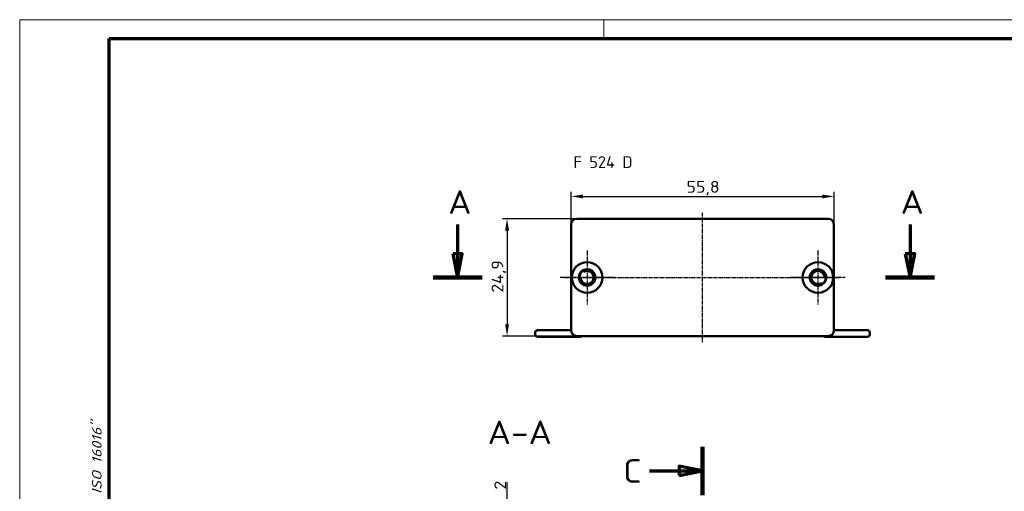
# Model space of a CAD drawing. Header units: millimetres. Extents: x 1 to 419, y 1 to 296.
# Tile 4 of 5: x 1 to 210, y 196 to 296. Entities that reach past the tile are written whole.
import ezdxf

# ---------------------------------------------------------------- set-up
doc = ezdxf.new("R2010")
doc.units = ezdxf.units.MM
doc.linetypes.add('CHAIN', pattern=[0.3543, 0.2362, -0.0295, 0.0591, -0.0295])
doc.linetypes.add('DASH_DOT', pattern=[0.37, 0.24, -0.06, 0.01, -0.06])
doc.layers.get('0').update_dxf_attribs({"lineweight": 25})
for name, color, linetype, lineweight in [('Bemaßung (ISO)', 1, 'Continuous', 25), ('Mittellinie (ISO)', 1, 'DASH_DOT', 25), ('Mittelpunktmarkierung (ISO)', 1, 'DASH_DOT', 25), ('Rahmen (ISO)', 7, 'Continuous', 70), ('Schnittlinie (ISO)', 3, 'CHAIN', 70), ('Sichtbar (ISO)', 7, 'Continuous', 50), ('Symbol (ISO)', 1, 'Continuous', 25)]:
    doc.layers.add(name, color=color, linetype=linetype, lineweight=lineweight)
doc.styles.add('2_5', font='isocpeur.ttf', dxfattribs={"width": 1.1})
doc.styles.add('5', font='isocpeur.ttf', dxfattribs={"width": 1.1})
doc.styles.add('Notiztext (DIN)', font='isocpeur.ttf', dxfattribs={"width": 1.1})
doc.dimstyles.new('Standard (DIN)', dxfattribs={"dimtxt": 2.5, "dimasz": 2.5, "dimexe": 1, "dimexo": 0, "dimgap": 0.2, "dimtad": 1, "dimdec": 6, "dimrnd": 1e-08, "dimtxsty": '2_5', "dimcen": 0.09, "dimdle": 7, "dimclrd": 256, "dimclre": 256, "dimclrt": 5, "dimadec": 6, "dimazin": 2, "dimtfac": 0.72, "dimtmove": 0, "dimatfit": 3, "dimfxl": 1, "dimtolj": 1, "dimlwd": -1, "dimlwe": -1, "dimarcsym": 0})

# ---------------------------------------------------------------- blocks, each defined once
blk = doc.blocks.new('Ränder Bopla-A3-Rahmen')
at = {"color": 1, "linetype": 'Continuous', "lineweight": 18}
for p, q in [((1, 296), (419, 296)), ((1, 1), (1, 296)), ((125, 296), (125, 292))]:
    blk.add_line(p, q, dxfattribs=at)
at = {"color": 3, "linetype": 'Continuous', "lineweight": 70}
for p, q in [((20, 292), (415, 292)), ((20, 5), (20, 292))]:
    blk.add_line(p, q, dxfattribs=at)
at = {"layer": 'Rahmen (ISO)', "color": 1, "insert": (19, 55), "char_height": 2.03, "width": 168.977, "attachment_point": 7, "rotation": 90, "style": 'Notiztext (DIN)'}
blk.add_mtext('\\fISOCPEUR|b0|i0;\\W1.20;\\H2.0300;"Schutzvermerk nach DIN ISO 16016 beachten" \\fISOCPEUR|b0|i1;\\W1.20;\\H2.0300;"Please pay attention to copyright note DIN ISO 16016"', dxfattribs=at)
blk = doc.blocks.new('2DTransSchnitt0')
at = {"layer": 'Schnittlinie (ISO)', "linetype": 'Continuous'}
for p, q in [((93.95, 252.53), (93.95, 246.26)), ((189.99, 252.53), (189.99, 246.26)), ((92.95, 246.26), (93.95, 241.26)), ((94.95, 246.26), (92.95, 246.26)), ((93.95, 246.26), (93.95, 241.26)), ((93.95, 241.26), (94.95, 246.26)), ((188.99, 246.26), (189.99, 241.26)), ((190.99, 246.26), (188.99, 246.26)), ((189.99, 246.26), (189.99, 241.26)), ((189.99, 241.26), (190.99, 246.26))]:
    blk.add_line(p, q, dxfattribs=at)
at = {"layer": 'Schnittlinie (ISO)', "linetype": 'Continuous', "lineweight": 140}
for p, q in [((88.74, 241.26), (99.15, 241.26)), ((184.78, 241.26), (195.19, 241.26))]:
    blk.add_line(p, q, dxfattribs=at)
at = {"layer": 'Schnittlinie (ISO)', "linetype": 'Continuous', "flags": 128}
for points in [[(92.95, 246.26), (93.95, 241.26), (94.95, 246.26), (92.95, 246.26)], [(188.99, 246.26), (189.99, 241.26), (190.99, 246.26), (188.99, 246.26)]]:
    blk.add_lwpolyline(points, dxfattribs=at)
at = {"layer": 'Schnittlinie (ISO)'}
for points in [[(92.95, 246.26), (93.95, 241.26), (94.95, 246.26), (92.95, 246.26)], [(188.99, 246.26), (189.99, 241.26), (190.99, 246.26), (188.99, 246.26)]]:
    blk.add_solid(points, dxfattribs=at)
at = {"layer": 'Schnittlinie (ISO)', "char_height": 5, "attachment_point": 7, "style": '5'}
for insert in [(91.95, 254.76), (187.98, 254.76)]:
    blk.add_mtext('A', dxfattribs=dict(at, insert=insert))
blk = doc.blocks.new('2DTransSchnitt2')
at = {"layer": 'Schnittlinie (ISO)', "linetype": 'Continuous', "lineweight": 140}
for p, q in [((145.95, 205.32), (145.95, 195.03)), ((145.95, 78.15), (145.95, 67.85))]:
    blk.add_line(p, q, dxfattribs=at)
at = {"layer": 'Schnittlinie (ISO)', "linetype": 'Continuous'}
for p, q in [((145.95, 200.17), (140.95, 201.17)), ((140.95, 201.17), (140.95, 199.17)), ((134.7, 200.17), (140.95, 200.17)), ((140.95, 200.17), (145.95, 200.17)), ((140.95, 199.17), (145.95, 200.17)), ((145.95, 73), (140.95, 74)), ((140.95, 74), (140.95, 72)), ((134.7, 73), (140.95, 73)), ((140.95, 73), (145.95, 73)), ((140.95, 72), (145.95, 73))]:
    blk.add_line(p, q, dxfattribs=at)
at = {"layer": 'Schnittlinie (ISO)', "linetype": 'Continuous', "flags": 128}
for points in [[(140.95, 199.17), (145.95, 200.17), (140.95, 201.17), (140.95, 199.17)], [(140.95, 72), (145.95, 73), (140.95, 74), (140.95, 72)]]:
    blk.add_lwpolyline(points, dxfattribs=at)
at = {"layer": 'Schnittlinie (ISO)'}
for points in [[(140.95, 199.17), (145.95, 200.17), (140.95, 201.17), (140.95, 199.17)], [(140.95, 72), (145.95, 73), (140.95, 74), (140.95, 72)]]:
    blk.add_solid(points, dxfattribs=at)
at = {"layer": 'Schnittlinie (ISO)', "char_height": 5, "attachment_point": 7, "style": '5'}
for insert in [(129.08, 197.67), (129.08, 70.5)]:
    blk.add_mtext('C', dxfattribs=dict(at, insert=insert))
blk = doc.blocks.new('*D9')
at = {"layer": 'Bemaßung (ISO)'}
for p, q in [((104.45, 193.51), (104.45, 197.79)), ((118.2, 191.01), (103.45, 191.01)), ((104.45, 189.01), (104.45, 191.01)), ((120.06, 189.01), (103.45, 189.01)), ((104.45, 186.51), (104.45, 184.01))]:
    blk.add_line(p, q, dxfattribs=at)
for points in [[(104.04, 193.51), (104.87, 193.51), (104.45, 191.01)], [(104.04, 186.51), (104.87, 186.51), (104.45, 189.01)]]:
    blk.add_solid(points, dxfattribs=at)
at = {"layer": 'Defpoints', "color": 0}
for p in [(118.2, 191.01), (104.45, 189.01), (120.06, 189.01)]:
    blk.add_point(p, dxfattribs=at)
at = {"layer": 'Bemaßung (ISO)', "color": 5, "insert": (104.25, 196.21), "char_height": 2.5, "attachment_point": 7, "rotation": 90, "style": '2_5'}
blk.add_mtext('\\A1;2', dxfattribs=at)
blk = doc.blocks.new('*D10')
at = {"layer": 'Bemaßung (ISO)'}
for p, q in [((118.05, 252.51), (118.05, 259.47)), ((173.85, 252.51), (173.85, 259.47)), ((120.55, 258.47), (171.35, 258.47))]:
    blk.add_line(p, q, dxfattribs=at)
for points in [[(120.55, 258.88), (120.55, 258.05), (118.05, 258.47)], [(171.35, 258.88), (171.35, 258.05), (173.85, 258.47)]]:
    blk.add_solid(points, dxfattribs=at)
at = {"layer": 'Defpoints', "color": 0}
for p in [(173.85, 258.47), (118.05, 252.51), (173.85, 252.51)]:
    blk.add_point(p, dxfattribs=at)
at = {"layer": 'Bemaßung (ISO)', "color": 5, "insert": (142.55, 258.67), "char_height": 2.5, "attachment_point": 7, "style": '2_5'}
blk.add_mtext('\\A1;55,8', dxfattribs=at)
blk = doc.blocks.new('*D11')
at = {"layer": 'Bemaßung (ISO)'}
for p, q in [((119.25, 253.71), (103.45, 253.71)), ((104.45, 251.21), (104.45, 231.31)), ((119.25, 228.81), (103.45, 228.81))]:
    blk.add_line(p, q, dxfattribs=at)
for points in [[(104.03, 251.21), (104.87, 251.21), (104.45, 253.71)], [(104.03, 231.31), (104.87, 231.31), (104.45, 228.81)]]:
    blk.add_solid(points, dxfattribs=at)
at = {"layer": 'Defpoints', "color": 0}
for p in [(119.25, 253.71), (104.45, 228.81), (119.25, 228.81)]:
    blk.add_point(p, dxfattribs=at)
at = {"layer": 'Bemaßung (ISO)', "color": 5, "insert": (104.25, 238.03), "char_height": 2.5, "attachment_point": 7, "rotation": 90, "style": '2_5'}
blk.add_mtext('\\A1;24,9', dxfattribs=at)

msp = doc.modelspace()

# ---------------------------------------------------------------- linework, layer by layer
at = {"layer": 'Mittellinie (ISO)', "linetype": 'CHAIN'}
for p, q in [((145.947321, 227.5082045), (145.947321, 255.0082045)), ((116.747321, 241.2582045), (175.147321, 241.2582045))]:
    msp.add_line(p, q, dxfattribs=at)
at = {"layer": 'Mittelpunktmarkierung (ISO)', "linetype": 'CHAIN'}
for p, q in [((121.447321, 247.0082045), (121.447321, 235.5082045)), ((170.447321, 247.0082045), (170.447321, 235.5082045)), ((127.197321, 241.2582045), (115.697321, 241.2582045)), ((176.197321, 241.2582045), (164.697321, 241.2582045))]:
    msp.add_line(p, q, dxfattribs=at)
at = {"layer": 'Sichtbar (ISO)'}
for p, q in [((119.247321, 253.7082045), (172.647321, 253.7082045)), ((118.047321, 230.0082045), (118.047321, 252.5082045)), ((173.847321, 252.5082045), (173.847321, 230.0082045)), ((120.6535956, 242.6329772), (120.572321, 242.7737489)), ((119.697321, 241.2582045), (119.8598702, 241.2582045)), ((172.197321, 241.2582045), (172.0347717, 241.2582045)), ((171.2410464, 239.8834318), (171.322321, 239.74266)), ((110.947321, 230.0582045), (117.797321, 230.0582045)), ((180.947321, 230.0582045), (174.097321, 230.0582045)), ((110.447321, 229.1582045), (110.447321, 229.5582045)), ((119.947321, 228.6582045), (110.947321, 228.6582045)), ((172.647321, 228.8082045), (119.247321, 228.8082045)), ((171.947321, 228.6582045), (180.947321, 228.6582045)), ((181.447321, 229.1582045), (181.447321, 229.5582045))]:
    msp.add_line(p, q, dxfattribs=at)
for centre, radius in [((121.447321, 241.2582045), 3.25), ((121.447321, 241.2582045), 1.75), ((170.447321, 241.2582045), 3.25), ((170.447321, 241.2582045), 1.75)]:
    msp.add_circle(centre, radius, dxfattribs=at)
for centre, radius, start, end in [((119.247321, 252.5082045), 1.2, 90, 180), ((172.647321, 252.5082045), 1.2, 0, 90), ((121.447321, 241.2582045), 1.65, 126.206267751, 173.793732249), ((121.447321, 241.2582045), 1.4, 187.180755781, 112.819244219), ((120.3545372, 242.7509615), 0.2, 306.206267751, 3.485824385), ((120.8268006, 242.7329772), 0.2, 210, 292.819244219), ((170.447321, 241.2582045), 1.4, 7.180755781, 292.819244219), ((119.6081635, 241.4582045), 0.2, 296.514175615, 353.793732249), ((119.8598702, 241.0582045), 0.2, 7.180755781, 90), ((170.447321, 241.2582045), 1.65, 306.206267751, 353.793732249), ((172.0347717, 241.4582045), 0.2, 187.180755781, 270), ((172.2864784, 241.0582045), 0.2, 116.514175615, 173.793732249), ((171.0678413, 239.7834318), 0.2, 30, 112.819244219), ((171.5401047, 239.7654474), 0.2, 126.206267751, 183.485824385), ((110.947321, 229.5582045), 0.5, 90, 180), ((117.797321, 230.5582045), 0.5, 270, 300), ((119.247321, 230.0082045), 1.2, 180, 270), ((172.647321, 230.0082045), 1.2, 270, 0), ((174.097321, 230.5582045), 0.5, 240, 270), ((180.947321, 229.5582045), 0.5, 0, 90), ((110.947321, 229.1582045), 0.5, 180, 270), ((119.947321, 229.1582045), 0.5, 270, 315.572995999), ((171.947321, 229.1582045), 0.5, 224.427004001, 270), ((180.947321, 229.1582045), 0.5, 270, 0)]:
    msp.add_arc(centre, radius, start, end, dxfattribs=at)

# ---------------------------------------------------------------- block references
msp.add_blockref('Ränder Bopla-A3-Rahmen', (0, 0))
at = {"layer": 'Schnittlinie (ISO)'}
for name in ['2DTransSchnitt0', '2DTransSchnitt2']:
    msp.add_blockref(name, (0, 0), dxfattribs=at)

# ---------------------------------------------------------------- texts
at = {"layer": 'Symbol (ISO)', "color": 5, "insert": (118.538919, 267.0039683), "char_height": 2.5, "width": 13.453154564, "attachment_point": 1, "style": 'Notiztext (DIN)'}
msp.add_mtext('{\\fISOCPEUR|b0|i0;F 524 D}', dxfattribs=at)
at = {"layer": 'Symbol (ISO)', "color": 3, "insert": (100.32932, 205.8650592), "char_height": 5, "attachment_point": 7, "style": '5'}
msp.add_mtext('A-A', dxfattribs=at)

# ---------------------------------------------------------------- dimensions: what is measured, and where the dimension line sits
at = {"layer": 'Bemaßung (ISO)'}
dim = msp.add_linear_dim(base=(173.847321, 258.4668527), p1=(118.047321, 252.5082045), p2=(173.847321, 252.5082045), dimstyle='Standard (DIN)', override={"dimgap": 0.2, "dimdec": 6, "dimtol": 0, "dimlim": 0, "dimtp": 0, "dimtm": 0, "dimtdec": 2, "dimtofl": 0, "dimatfit": 1}, dxfattribs=at)
dim.commit()
dim.dimension.update_dxf_attribs({"geometry": '*D10', "text_midpoint": (145.6395226, 258.4668527), "dimtype": 160})
for base, p1, p2, angle, override, picture, middle in [((104.4495164, 228.8082045), (119.247321, 253.7082045), (119.247321, 228.8082045), 270, {"dimgap": 0.2, "dimdec": 6, "dimtol": 0, "dimlim": 0, "dimtp": 0, "dimtm": 0, "dimtdec": 2, "dimtofl": 0, "dimatfit": 1}, '*D11', (104.4495164, 241.2582045)), ((104.4528112, 189.0142781), (118.197321, 191.0142781), (120.0583015, 189.0142781), 90, {"dimgap": 0.2, "dimdec": 6, "dimtol": 0, "dimlim": 0, "dimtp": 0, "dimtm": 0, "dimtdec": 2, "dimtofl": 1, "dimatfit": 1}, '*D9', (104.4528112, 196.9017781))]:
    dim = msp.add_linear_dim(base=base, p1=p1, p2=p2, angle=angle, dimstyle='Standard (DIN)', override=override, dxfattribs=at)
    dim.commit()
    dim.dimension.update_dxf_attribs({"geometry": picture, "text_midpoint": middle, "dimtype": 160})

doc.saveas('drawing.dxf')
